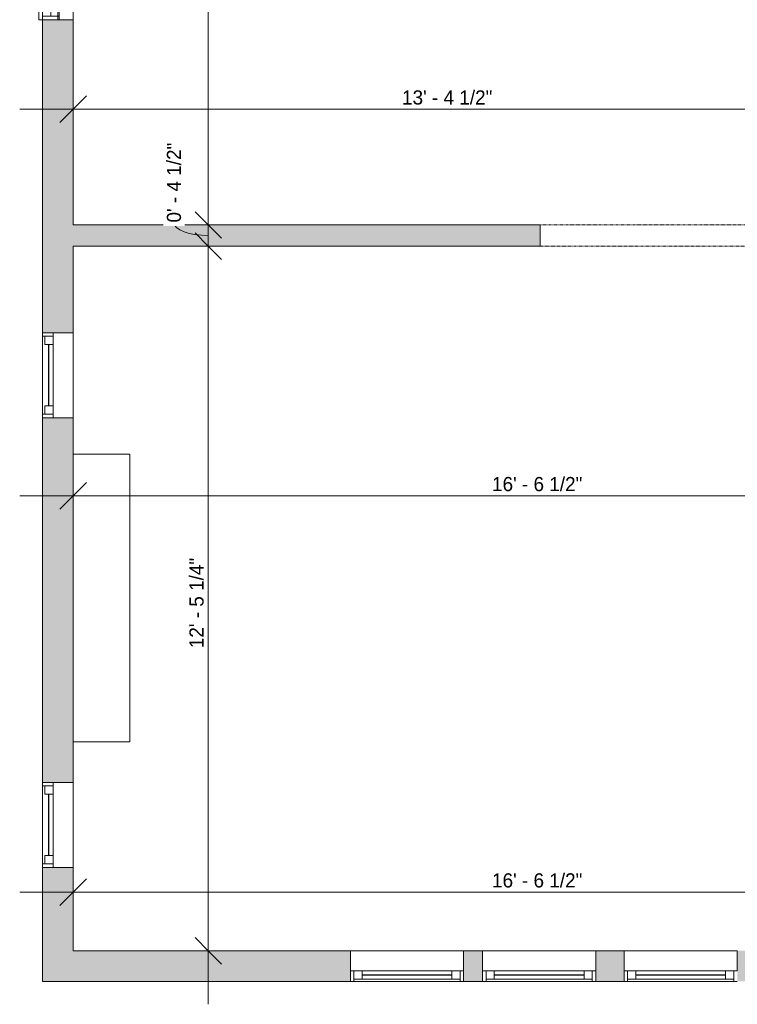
# Model space of a CAD drawing. Header units: inches. Extents: x -243 to 190, y -137 to 471.
# Tile 1 of 5: x -243 to -91, y -57 to 152. Entities that reach past the tile are written whole.
import ezdxf

# ---------------------------------------------------------------- set-up
doc = ezdxf.new("R2010")
doc.units = ezdxf.units.IN
doc.header["$MEASUREMENT"] = 0
doc.linetypes.add('Overhead', pattern=[0.15625, 0.09375, -0.0625])
for name, color, linetype, lineweight in [('A-ANNO-DIMS', 211, 'Continuous', 9), ('A-ANNO-DIMS-96', 211, 'Continuous', 9), ('A-DETL-GENF', 92, 'Continuous', 9), ('A-DETL-MEDM', 33, 'Continuous', 9), ('A-DOOR', 31, 'Continuous', 9), ('A-FLOR', 192, 'Continuous', 9), ('A-GLAZ', 151, 'Continuous', 9), ('A-LEDGES', 90, 'Continuous', 9), ('A-WALL', 90, 'Continuous', 9), ('A-WALL-PATT', 111, 'Continuous', 9)]:
    doc.layers.add(name, color=color, linetype=linetype, lineweight=lineweight)
doc.styles.add('Inter', font='txt', dxfattribs={"height": 3})
doc.dimstyles.new('Linear_-_1_32__Inter__Imperial__SMALL', dxfattribs={"dimscale": 12, "dimtxt": 3.974399, "dimasz": 0.46875, "dimexe": 0.944882, "dimexo": 0.629921, "dimgap": 0, "dimtad": 1, "dimrnd": 0.25, "dimzin": 1, "dimdsep": 46, "dimlunit": 4, "dimtxsty": 'Inter', "dimblk1": 'OBLIQUE', "dimblk2": 'OBLIQUE', "dimsah": 1, "dimcen": 0.09, "dimdle": 0.944882, "dimazin": 0, "dimtfac": 1, "dimtdec": 4, "dimtix": 1, "dimtmove": 0, "dimatfit": 3, "dimfxl": 1, "dimtvp": 1, "dimtfill": 1, "dimfrac": 2, "dimtolj": 1, "dimtzin": 0, "dimarcsym": 2})
doc.dimstyles.new('Linear_-_1_32__Inter__Imperial__SMALL_1', dxfattribs={"dimscale": 12, "dimtxt": 3.974399, "dimasz": 0.46875, "dimexe": 0.944882, "dimexo": 0.629921, "dimgap": 0, "dimtad": 1, "dimrnd": 0.25, "dimzin": 1, "dimdsep": 46, "dimlunit": 4, "dimtxsty": 'Inter', "dimblk1": 'OBLIQUE', "dimblk2": 'OBLIQUE', "dimsah": 1, "dimcen": 0.09, "dimdle": 0.944882, "dimazin": 0, "dimtfac": 1, "dimtdec": 4, "dimtix": 1, "dimtmove": 1, "dimatfit": 3, "dimfxl": 1, "dimtvp": 1, "dimtfill": 1, "dimfrac": 2, "dimtolj": 1, "dimtzin": 0, "dimarcsym": 2})

# ---------------------------------------------------------------- blocks, each defined once
blk = doc.blocks.new('Planitar - Opening - 4_-10_ x 6_-8-3079412-102_1 - Main Floor DIM')
at = {"layer": 'A-DETL-GENF', "linetype": 'Overhead'}
for p, q in [((28.68, 2.25), (-29.32, 2.25)), ((-29.32, -2.25), (28.68, -2.25))]:
    blk.add_line(p, q, dxfattribs=at)
at = {"layer": 'A-DETL-MEDM'}
for p, q in [((-29.32, 2.25), (-29.32, -2.25)), ((28.68, -2.25), (28.68, 2.25))]:
    blk.add_line(p, q, dxfattribs=at)
blk = doc.blocks.new('Planitar-Sliding-Double - 60_ x 48_-3165632-102_1 - Main Floor DIM')
at = {"layer": 'A-GLAZ'}
for p, q in [((-20, -0.15), (-20, 3.85)), ((-20, 3.85), (20, 3.85)), ((20, -0.15), (20, 3.85)), ((20, -0.15), (-20, -0.15)), ((-20, -0.15), (-20, -3.4)), ((20, -0.15), (-20, -0.15)), ((20, -3.4), (20, -0.15)), ((-20, -3.4), (20, -3.4))]:
    blk.add_line(p, q, dxfattribs=at)
blk = doc.blocks.new('Plan-Double-Sliding - Plan-Double-Sliding-3099763-102_1 - Main Floor DIM')
at = {"layer": 'A-GLAZ'}
for p, q in [((-6, 3.34375), (-8, 4.34375)), ((6, 3.34375), (8, 4.34375)), ((-6, 3.34375), (-14, 3.34375)), ((-6, 3.34375), (-8, 2.34375)), ((6, 3.34375), (8, 2.34375)), ((6, 3.34375), (14, 3.34375)), ((20, 0.34375), (-20, 0.34375)), ((-17.5, 0.34375), (-0.875, 0.34375)), ((0.875, 0.34375), (19.25, 0.34375)), ((-19.25, -3.15625), (-0.875, -3.15625)), ((0.875, -3.15625), (17.5, -3.15625)), ((-20, -6.15625), (20, -6.15625))]:
    blk.add_line(p, q, dxfattribs=at)
at = {"layer": 'A-GLAZ', "lineweight": 18}
for p, q in [((-20, 0.34375), (-20, -6.15625)), ((-20, 0.34375), (-17.5, 0.34375)), ((-19.25, 0.34375), (-19.25, -3.15625)), ((-17.5, 0.34375), (-17.5, -1.40625)), ((-0.875, -3.15625), (-0.875, 0.34375)), ((-0.875, 0.34375), (0.875, 0.34375)), ((0.875, 0.34375), (0.875, -3.15625)), ((19.25, 0.34375), (20, 0.34375)), ((19.25, 0.34375), (19.25, -3.15625)), ((20, -6.15625), (20, 0.34375)), ((-17.5, -1.40625), (-19.25, -1.40625)), ((0.875, -1.40625), (-0.875, -1.40625)), ((17.5, -1.40625), (17.5, -3.15625)), ((19.25, -1.40625), (17.5, -1.40625)), ((-20, -3.15625), (-19.25, -3.15625)), ((-0.875, -3.15625), (0.875, -3.15625)), ((17.5, -3.15625), (20, -3.15625))]:
    blk.add_line(p, q, dxfattribs=at)
at = {"layer": 'A-GLAZ', "lineweight": 25}
for p, q in [((-17.5, -0.53125), (-0.875, -0.53125)), ((0.875, -2.28125), (17.5, -2.28125))]:
    blk.add_line(p, q, dxfattribs=at)
blk = doc.blocks.new('Planitar-Fixed - 24_ x 48_-3099856-102_1 - Main Floor DIM')
at = {"layer": 'A-GLAZ', "lineweight": 18}
for p, q in [((-9, 3.76), (-8.25, 3.76)), ((-8.25, 3.76), (-8.25, 1.53)), ((-8.25, 3.26), (-6.52, 3.26)), ((-6.52, 3.26), (-6.52, 1.53)), ((6.52, 3.26), (6.52, 1.53)), ((8.25, 3.26), (6.52, 3.26)), ((8.25, 3.76), (8.25, 1.53)), ((8.96, 3.76), (8.25, 3.76)), ((-8.25, 1.53), (-6.52, 1.53)), ((6.52, 1.53), (8.25, 1.53)), ((-9, -2.74), (-7.74, -2.74)), ((9, -2.74), (7.74, -2.74))]:
    blk.add_line(p, q, dxfattribs=at)
at = {"layer": 'A-GLAZ'}
for p, q in [((-9, 3.76), (9, 3.76)), ((-9, 3.76), (-9, 1.53)), ((9, 1.53), (9, 3.76)), ((9, 1.53), (-9, 1.53)), ((-9, 1.53), (-9, -2.74)), ((9, 1.53), (-9, 1.53)), ((-9, 1.53), (9, 1.53)), ((-9, 1.53), (-9, -2.74)), ((9, -2.74), (9, 1.53)), ((9, -2.74), (9, 1.53)), ((-9, -2.74), (9, -2.74)), ((9, -2.74), (-9, -2.74))]:
    blk.add_line(p, q, dxfattribs=at)
at = {"layer": 'A-GLAZ', "lineweight": 25}
blk.add_line((-6.52, 2.4), (6.52, 2.4), dxfattribs=at)
blk = doc.blocks.new('Planitar-Fixed - 24_ x 48_-3100096-102_1 - Main Floor DIM')
at = {"layer": 'A-GLAZ', "lineweight": 18}
for p, q in [((-12, 3.76), (-11.25, 3.76)), ((-11.25, 3.76), (-12, 3.76)), ((-11.25, 3.76), (-11.25, 1.53)), ((-11.25, 1.53), (-11.25, 3.76)), ((-11.25, 3.26), (-9.52, 3.26)), ((-9.52, 3.26), (-11.25, 3.26)), ((-11.25, 3.26), (-11.25, 1.53)), ((-9.52, 3.26), (-9.52, 1.53)), ((-9.52, 1.53), (-9.52, 3.26)), ((9.52, 3.26), (9.52, 1.53)), ((11.25, 3.26), (9.52, 3.26)), ((11.25, 3.26), (9.52, 3.26)), ((9.52, 3.26), (9.52, 1.53)), ((11.25, 3.76), (11.25, 1.53)), ((11.96, 3.76), (11.25, 3.76)), ((12, 3.76), (11.25, 3.76)), ((11.25, 3.76), (11.25, 1.53)), ((11.25, 1.53), (11.25, 3.26)), ((-11.25, 1.53), (-9.52, 1.53)), ((9.52, 1.53), (11.25, 1.53)), ((-12, -2.74), (-10.74, -2.74)), ((12, -2.74), (10.74, -2.74))]:
    blk.add_line(p, q, dxfattribs=at)
at = {"layer": 'A-GLAZ'}
for p, q in [((-11.25, 3.76), (11.25, 3.76)), ((-9.52, 3.26), (9.52, 3.26)), ((12, 1.53), (-12, 1.53)), ((-12, 1.53), (-12, -2.74)), ((12, -2.74), (12, 1.53)), ((-12, -2.74), (12, -2.74))]:
    blk.add_line(p, q, dxfattribs=at)
at = {"layer": 'A-GLAZ', "lineweight": 25}
blk.add_line((-9.52, 2.4), (9.52, 2.4), dxfattribs=at)
blk = doc.blocks.new('DIMBLOCK1-102_1 - Main Floor DIM')
at = {"layer": 'A-ANNO-DIMS-96'}
for p, q in [((-203.42, 252.34), (-203.42, 108.06)), ((-207, 241), (-192.08, 241)), ((-203.42, 241), (-207, 241)), ((-207, 108.06), (-192.08, 108.06)), ((-203.42, 108.06), (-207, 108.06))]:
    blk.add_line(p, q, dxfattribs=at)
at = {"layer": 'A-ANNO-DIMS-96', "lineweight": 35}
for p, q in [((-203.42, 241), (-206.23, 243.81)), ((-203.42, 241), (-200.61, 238.19)), ((-203.42, 108.06), (-206.23, 110.87)), ((-203.42, 108.06), (-200.61, 105.24))]:
    blk.add_line(p, q, dxfattribs=at)
at = {"layer": 'A-ANNO-DIMS-96', "color": 0, "insert": (-207.41, 168.32), "char_height": 3, "width": 14.904, "attachment_point": 1, "rotation": 90, "line_spacing_factor": 0.9936, "style": 'Inter', "bg_fill": 3, "box_fill_scale": 1.25, "bg_fill_color": 256, "bg_fill_true_color": 13158600, "bg_fill_transparency": 0}
blk.add_mtext('11\' - 1"', dxfattribs=at)
blk = doc.blocks.new('_Oblique')
at = {"color": 0, "linetype": 'ByBlock', "lineweight": -2}
blk.add_line((-0.5, -0.5), (0.5, 0.5), dxfattribs=at)
blk = doc.blocks.new('DIMBLOCK2-102_1 - Main Floor DIM')
at = {"layer": 'A-ANNO-DIMS-96', "lineweight": 35}
for p, q in [((-203.42, 108.06), (-206.23, 110.87)), ((-203.42, 108.06), (-200.61, 105.24)), ((-203.42, 103.56), (-206.23, 106.37)), ((-203.42, 103.56), (-200.61, 100.74))]:
    blk.add_line(p, q, dxfattribs=at)
at = {"layer": 'A-ANNO-DIMS-96'}
for p, q in [((-207, 108.06), (-192.08, 108.06)), ((-203.42, 108.06), (-207, 108.06)), ((-203.42, 108.06), (-203.42, 103.56)), ((-207, 103.56), (-192.08, 103.56)), ((-203.42, 103.56), (-207, 103.56))]:
    blk.add_line(p, q, dxfattribs=at)
blk.add_ellipse((-203.42, 108.57), major_axis=(-7.27, 0), ratio=0.379814, start_param=0, end_param=1.570796, dxfattribs=at)
at = {"layer": 'A-ANNO-DIMS-96', "color": 0, "insert": (-212.2, 108.57), "char_height": 3, "width": 23.3695, "attachment_point": 1, "rotation": 90, "line_spacing_factor": 0.9936, "style": 'Inter', "bg_fill": 3, "box_fill_scale": 1.25, "bg_fill_color": 256, "bg_fill_true_color": 13158600, "bg_fill_transparency": 0}
blk.add_mtext('0\' - 4 1/2"', dxfattribs=at)
blk = doc.blocks.new('DIMBLOCK3-102_1 - Main Floor DIM')
at = {"layer": 'A-ANNO-DIMS-96', "lineweight": 35}
for p, q in [((-203.42, 103.56), (-206.23, 106.37)), ((-203.42, 103.56), (-200.61, 100.74)), ((-203.42, -45.75), (-206.23, -42.94)), ((-203.42, -45.75), (-200.61, -48.56))]:
    blk.add_line(p, q, dxfattribs=at)
at = {"layer": 'A-ANNO-DIMS-96'}
for p, q in [((-207, 103.56), (-192.08, 103.56)), ((-203.42, 103.56), (-207, 103.56)), ((-203.42, 103.56), (-203.42, -57.09)), ((-207, -45.75), (-192.08, -45.75)), ((-203.42, -45.75), (-207, -45.75))]:
    blk.add_line(p, q, dxfattribs=at)
at = {"layer": 'A-ANNO-DIMS-96', "color": 0, "insert": (-207.41, 18.37), "char_height": 3, "width": 25.2772, "attachment_point": 1, "rotation": 90, "line_spacing_factor": 0.9936, "style": 'Inter', "bg_fill": 3, "box_fill_scale": 1.25, "bg_fill_color": 256, "bg_fill_true_color": 13158600, "bg_fill_transparency": 0}
blk.add_mtext('12\' - 5 1/4"', dxfattribs=at)
blk = doc.blocks.new('DIMBLOCK4-102_1 - Main Floor DIM')
at = {"layer": 'A-ANNO-DIMS-96'}
for p, q in [((-232.05, -36.9), (-232.05, -21.98)), ((-33.55, -36.9), (-33.55, -21.98)), ((-243.39, -33.32), (-33.55, -33.32)), ((-232.05, -33.32), (-232.05, -36.9)), ((-33.55, -33.32), (-33.55, -36.9))]:
    blk.add_line(p, q, dxfattribs=at)
at = {"layer": 'A-ANNO-DIMS-96', "lineweight": 35}
for p, q in [((-232.05, -33.32), (-229.23, -30.51)), ((-33.55, -33.32), (-30.73, -30.51)), ((-232.05, -33.32), (-234.86, -36.13)), ((-33.55, -33.32), (-36.36, -36.13))]:
    blk.add_line(p, q, dxfattribs=at)
at = {"layer": 'A-ANNO-DIMS-96', "color": 0, "insert": (-143.28, -29.33), "char_height": 3, "width": 25.1579, "attachment_point": 1, "line_spacing_factor": 0.9936, "style": 'Inter', "bg_fill": 3, "box_fill_scale": 1.25, "bg_fill_color": 256, "bg_fill_true_color": 13158600, "bg_fill_transparency": 0}
blk.add_mtext('16\' - 6 1/2"', dxfattribs=at)
blk = doc.blocks.new('DIMBLOCK9-102_1 - Main Floor DIM')
at = {"layer": 'A-ANNO-DIMS-96'}
for p, q in [((-232.05, 129.01), (-232.05, 143.93)), ((-71.55, 129.01), (-71.55, 143.93)), ((-243.39, 132.59), (-71.55, 132.59)), ((-232.05, 132.59), (-232.05, 129.01)), ((-71.55, 132.59), (-71.55, 129.01))]:
    blk.add_line(p, q, dxfattribs=at)
at = {"layer": 'A-ANNO-DIMS-96', "lineweight": 35}
for p, q in [((-232.05, 132.59), (-229.23, 135.4)), ((-71.55, 132.59), (-68.73, 135.4)), ((-232.05, 132.59), (-234.86, 129.77)), ((-71.55, 132.59), (-74.36, 129.77))]:
    blk.add_line(p, q, dxfattribs=at)
at = {"layer": 'A-ANNO-DIMS-96', "color": 0, "insert": (-162.35, 136.58), "char_height": 3, "width": 25.3368, "attachment_point": 1, "line_spacing_factor": 0.9936, "style": 'Inter', "bg_fill": 3, "box_fill_scale": 1.25, "bg_fill_color": 256, "bg_fill_true_color": 13158600, "bg_fill_transparency": 0}
blk.add_mtext('13\' - 4 1/2"', dxfattribs=at)
blk = doc.blocks.new('DIMBLOCK24-102_1 - Main Floor DIM')
at = {"layer": 'A-ANNO-DIMS-96'}
for p, q in [((-232.05, 47.07), (-232.05, 61.99)), ((-33.55, 47.07), (-33.55, 61.99)), ((-243.39, 50.65), (-33.55, 50.65)), ((-232.05, 50.65), (-232.05, 47.07)), ((-33.55, 50.65), (-33.55, 47.07))]:
    blk.add_line(p, q, dxfattribs=at)
at = {"layer": 'A-ANNO-DIMS-96', "lineweight": 35}
for p, q in [((-232.05, 50.65), (-229.23, 53.46)), ((-33.55, 50.65), (-30.73, 53.46)), ((-232.05, 50.65), (-234.86, 47.84)), ((-33.55, 50.65), (-36.36, 47.84))]:
    blk.add_line(p, q, dxfattribs=at)
at = {"layer": 'A-ANNO-DIMS-96', "color": 0, "insert": (-143.28, 54.65), "char_height": 3, "width": 25.1579, "attachment_point": 1, "line_spacing_factor": 0.9936, "style": 'Inter', "bg_fill": 3, "box_fill_scale": 1.25, "bg_fill_color": 256, "bg_fill_true_color": 13158600, "bg_fill_transparency": 0}
blk.add_mtext('16\' - 6 1/2"', dxfattribs=at)

msp = doc.modelspace()

# ---------------------------------------------------------------- hatches: boundary and pattern name
at = {"layer": 'A-WALL-PATT'}
h = msp.add_hatch(color=9, dxfattribs=at)
h.paths.add_polyline_path([(-238.547, -52.25), (-232.047, -52.25), (-232.047, -28.069), (-238.547, -28.069), (-238.547, -39.385)], flags=0)
h.paths.add_polyline_path([(-236.787, -10.069), (-232.047, -10.069), (-232.047, 67.222), (-238.547, 67.222), (-238.547, -10.069)], flags=0)
h.paths.add_polyline_path([(-232.812, 85.222), (-232.047, 85.222), (-232.047, 151.555), (-238.547, 151.555), (-238.547, 85.222), (-236.315, 85.222)], flags=0)
h.paths.add_polyline_path([(-238.547, 191.555), (-232.047, 191.555), (-232.047, 251.5), (-238.547, 251.5), (-238.547, 216.486)], flags=0)
h = msp.add_hatch(color=9, dxfattribs=at)
h.paths.add_polyline_path([(-71.547, 103.555), (-71.547, 108.055), (-75.047, 108.055), (-75.047, 103.555)], flags=0)
h.paths.add_polyline_path([(-211.448, 103.555), (-133.047, 103.555), (-133.047, 108.055), (-232.047, 108.055), (-232.047, 103.555)], flags=0)
h = msp.add_hatch(color=9, dxfattribs=at)
h.paths.add_polyline_path([(-20.305, -52.25), (-20.305, -45.75), (-91.297, -45.75), (-91.297, -52.25), (-28.095, -52.25)], flags=0)
h.paths.add_polyline_path([(-173.297, -52.25), (-173.297, -45.75), (-232.047, -45.75), (-232.047, -52.25), (-211.448, -52.25)], flags=0)
h.paths.add_polyline_path([(-121.297, -52.25), (-115.297, -52.25), (-115.297, -45.75), (-121.297, -45.75), (-121.297, -50.018)], flags=0)
h.paths.add_polyline_path([(-145.297, -52.25), (-145.297, -45.75), (-149.297, -45.75), (-149.297, -52.25)], flags=0)

# ---------------------------------------------------------------- linework, layer by layer
at = {"layer": 'A-FLOR'}
for p, q in [((-220.047, 59.472), (-232.047, 59.472)), ((-220.047, -1.5), (-220.047, 59.472)), ((-232.047, -1.5), (-220.047, -1.5))]:
    msp.add_line(p, q, dxfattribs=at)
at = {"layer": 'A-LEDGES'}
for p, q in [((-220.047, 59.5), (-232.047, 59.5)), ((-232.047, 59.5), (-232.047, -1.5)), ((-220.047, -1.5), (-220.047, 59.5)), ((-232.047, -1.5), (-220.047, -1.5))]:
    msp.add_line(p, q, dxfattribs=at)
at = {"layer": 'A-WALL'}
for p, q in [((-238.547, 85.222), (-238.547, 151.555)), ((-232.047, 151.555), (-232.047, 108.055)), ((-133.047, 108.055), (-232.047, 108.055)), ((-232.047, 103.555), (-232.047, 85.222)), ((-232.047, 103.555), (-133.047, 103.555)), ((-238.547, -10.069), (-238.547, 67.222)), ((-232.047, 67.222), (-232.047, -10.069)), ((-238.547, -52.25), (-238.547, -28.069)), ((-232.047, -28.069), (-232.047, -45.75)), ((-173.297, -45.75), (-232.047, -45.75)), ((-145.297, -45.75), (-149.297, -45.75)), ((-115.297, -45.75), (-121.297, -45.75)), ((-173.297, -52.25), (-173.297, -50.018)), ((-149.297, -50.018), (-149.297, -52.25)), ((-145.297, -52.25), (-145.297, -50.018)), ((-121.297, -50.018), (-121.297, -52.25)), ((-115.297, -52.25), (-115.297, -50.018)), ((-238.547, -52.25), (-173.297, -52.25)), ((-149.297, -52.25), (-145.297, -52.25)), ((-121.297, -52.25), (-115.297, -52.25))]:
    msp.add_line(p, q, dxfattribs=at)

# ---------------------------------------------------------------- block references
at = {"layer": 'A-DOOR'}
msp.add_blockref('Planitar - Opening - 4_-10_ x 6_-8-3079412-102_1 - Main Floor DIM', (-103.725, 105.805), dxfattribs=at)
at = {"layer": 'A-GLAZ'}
for name, p, rotation in [('Plan-Double-Sliding - Plan-Double-Sliding-3099763-102_1 - Main Floor DIM', (-238.203, 171.555), 89.99999999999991), ('Planitar-Sliding-Double - 60_ x 48_-3165632-102_1 - Main Floor DIM', (-235.447, 171.555), 89.99999999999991), ('Planitar-Fixed - 24_ x 48_-3099856-102_1 - Main Floor DIM', (-234.785, 76.222), 89.99999999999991), ('Planitar-Fixed - 24_ x 48_-3099856-102_1 - Main Floor DIM', (-234.785, -19.069), 89.99999999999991), ('Planitar-Fixed - 24_ x 48_-3100096-102_1 - Main Floor DIM', (-161.297, -48.488), 180), ('Planitar-Fixed - 24_ x 48_-3100096-102_1 - Main Floor DIM', (-133.297, -48.488), 180), ('Planitar-Fixed - 24_ x 48_-3100096-102_1 - Main Floor DIM', (-103.297, -48.488), 180)]:
    msp.add_blockref(name, p, dxfattribs=dict(at, rotation=rotation))

# ---------------------------------------------------------------- next in the draw order: dimensions: what is measured, and where the dimension line sits
at = {"layer": 'A-ANNO-DIMS'}
dim = msp.add_linear_dim(base=(-203.4204, 108.0551), p1=(-199.443, 241), p2=(-199.443, 108.0551), angle=90, dimstyle='Linear_-_1_32__Inter__Imperial__SMALL', override={"dimpost": '<>', "dimfxl": 132.944882}, dxfattribs=at)
dim.commit()
dim.dimension.update_dxf_attribs({"geometry": 'DIMBLOCK1-102_1 - Main Floor DIM', "text_midpoint": (-204.9204, 174.5276)})

# ---------------------------------------------------------------- next in the draw order: dimensions: what is measured, and where the dimension line sits
dim = msp.add_linear_dim(base=(-203.42, 103.555), p1=(-199.443, 108.055), p2=(-199.443, 103.555), angle=90, dimstyle='Linear_-_1_32__Inter__Imperial__SMALL_1', override={"dimpost": '<>', "dimfxl": 4.5}, dxfattribs=at)
dim.commit()
dim.dimension.update_dxf_attribs({"geometry": 'DIMBLOCK2-102_1 - Main Floor DIM', "text_midpoint": (-210.201, 120.251), "dimtype": 160, "text_rotation": 90})

# ---------------------------------------------------------------- next in the draw order: dimensions: what is measured, and where the dimension line sits
dim = msp.add_linear_dim(base=(-71.547, 132.587), p1=(-232.047, 136.565), p2=(-71.547, 136.565), dimstyle='Linear_-_1_32__Inter__Imperial__SMALL', override={"dimpost": '<>', "dimfxl": 160.5}, dxfattribs=at)
dim.commit()
dim.dimension.update_dxf_attribs({"geometry": 'DIMBLOCK9-102_1 - Main Floor DIM', "text_midpoint": (-151.797, 134.383)})
dim = msp.add_linear_dim(base=(-203.4204, -45.75), p1=(-199.443, 103.5551), p2=(-199.443, -45.75), angle=90, dimstyle='Linear_-_1_32__Inter__Imperial__SMALL', override={"dimpost": '<>', "dimfxl": 149.305118}, dxfattribs=at)
dim.commit()
dim.dimension.update_dxf_attribs({"geometry": 'DIMBLOCK3-102_1 - Main Floor DIM', "text_midpoint": (-205.2164, 28.9026)})

# ---------------------------------------------------------------- next in the draw order: dimensions: what is measured, and where the dimension line sits
for base, p1, p2, picture, middle in [((-33.547, 50.652), (-232.047, 54.63), (-33.547, 54.63), 'DIMBLOCK24-102_1 - Main Floor DIM', (-132.797, 52.448)), ((-33.547, -33.321), (-232.047, -29.343), (-33.547, -29.343), 'DIMBLOCK4-102_1 - Main Floor DIM', (-132.797, -31.525))]:
    dim = msp.add_linear_dim(base=base, p1=p1, p2=p2, dimstyle='Linear_-_1_32__Inter__Imperial__SMALL', override={"dimpost": '<>', "dimfxl": 198.5}, dxfattribs=at)
    dim.commit()
    dim.dimension.update_dxf_attribs({"geometry": picture, "text_midpoint": middle})

doc.saveas('drawing.dxf')
